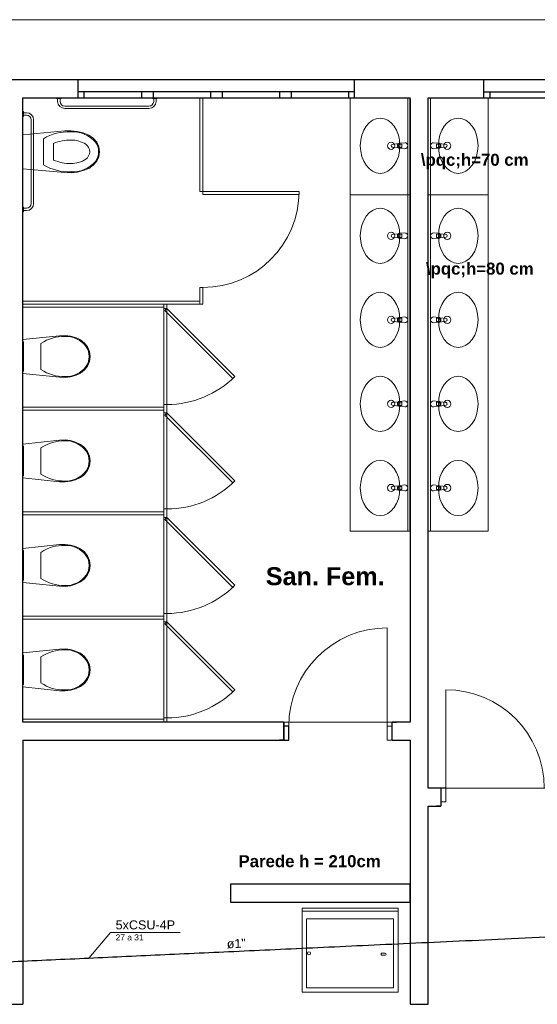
# Model space of a CAD drawing. Header units: millimetres. Extents: x 55082 to 85113, y -5867 to -946.
# Tile 73 of 77: x 82678 to 83109, y -3543 to -2723. Entities that reach past the tile are written whole.
import ezdxf

# ---------------------------------------------------------------- set-up
doc = ezdxf.new("R2010")
doc.units = ezdxf.units.MM
doc.header["$MEASUREMENT"] = 0
for name, color, linetype, lineweight in [('CE-Condutos', 5, 'Continuous', 30), ('CE-Textos conduto', 7, 'Continuous', 5), ('CE-Textos fios', 7, 'Continuous', 5), ('FINA', 8, 'Continuous', 5), ('HIDRO', 251, 'Continuous', 13)]:
    doc.layers.add(name, color=color, linetype=linetype, lineweight=lineweight)
doc.styles.add('Arial', font='arial.ttf')
doc.styles.add('ArialN', font='arialbd.ttf')

msp = doc.modelspace()

# ---------------------------------------------------------------- linework, layer by layer
for p, q in [((82956.89, -2773.18), (79790.64, -2773.18)), ((82726.89, -2788.18), (82726.89, -2773.18)), ((82726.89, -2788.18), (82726.89, -2773.18)), ((82956.89, -2788.18), (82956.89, -2773.18)), ((82956.89, -2788.18), (82956.89, -2773.18)), ((83064.39, -2788.18), (83064.39, -2773.18)), ((83415.5, -2773.18), (83064.39, -2773.18)), ((83064.39, -2788.18), (83064.39, -2773.18)), ((82956.89, -2783.18), (82726.89, -2783.18)), ((82731.89, -2788.18), (82731.89, -2783.18)), ((82779.39, -2783.18), (82779.39, -2788.18)), ((82789.39, -2788.18), (82789.39, -2783.18)), ((82836.89, -2783.18), (82836.89, -2788.18)), ((82846.89, -2788.18), (82846.89, -2783.18)), ((82894.39, -2783.18), (82894.39, -2788.18)), ((82904.39, -2788.18), (82904.39, -2783.18)), ((82951.89, -2783.18), (82951.89, -2788.18)), ((83064.39, -2783.18), (83294.39, -2783.18)), ((83069.39, -2783.18), (83069.39, -2788.18)), ((83003.14, -3149.18), (83003.14, -2788.18)), ((83018.14, -3149.18), (83018.14, -2788.18)), ((82680.64, -2962.68), (82680.64, -2957.68)), ((82680.64, -3048.43), (82680.64, -3045.93)), ((82680.64, -3135.43), (82680.64, -3132.93)), ((82680.64, -3222.43), (82680.64, -3219.93)), ((82898.04, -3308.18), (82894.34, -3308.18)), ((82898.04, -3323.18), (82898.04, -3308.18)), ((82898.04, -3308.18), (82898.04, -3323.18)), ((82902.04, -3311.68), (82898.04, -3311.68)), ((82902.04, -3323.18), (82902.04, -3311.68)), ((82988.04, -3308.18), (82991.74, -3308.18)), ((82988.04, -3323.18), (82988.04, -3308.18)), ((82988.04, -3323.18), (82988.04, -3308.18)), ((82680.64, -3323.18), (82680.64, -3543.18)), ((82898.04, -3323.18), (82894.34, -3323.18)), ((82988.04, -3323.18), (83003.14, -3323.18)), ((83003.14, -3323.18), (83003.14, -3543.18)), ((83032.71, -3363.18), (83018.14, -3363.18)), ((83028.71, -3363.18), (83025.01, -3363.18)), ((83028.71, -3363.18), (83028.71, -3378.18)), ((83018.14, -3543.18), (83018.14, -3378.18)), ((83028.71, -3378.18), (83025.01, -3378.18)), ((82680.64, -3528.18), (82680.64, -3543.18))]:
    msp.add_line(p, q)
for points in [[(83064.39, -2773.18), (82956.89, -2773.18)], [(82680.64, -2788.18), (83003.14, -2788.18)], [(82680.64, -3308.18), (82680.64, -2788.18)], [(83003.14, -2789.18), (83003.14, -3308.18)], [(83018.14, -2788.18), (83340.64, -2788.18)], [(83018.14, -3363.18), (83018.14, -2788.18)], [(82898.04, -3308.18), (82680.64, -3308.18)], [(83003.14, -3308.18), (82988.04, -3308.18)], [(82680.64, -3323.18), (82902.04, -3323.18)], [(83018.14, -3378.18), (83028.71, -3378.18)], [(83003.14, -3443.18), (82853.64, -3443.18)], [(82853.64, -3443.18), (82853.64, -3458.18)], [(83003.14, -3458.18), (83003.14, -3443.18)], [(82853.64, -3458.18), (83003.14, -3458.18)], [(82660.1, -3543.18), (82680.64, -3543.18)], [(83003.14, -3543.18), (83018.14, -3543.18)]]:
    msp.add_lwpolyline(points)
at = {"layer": 'CE-Condutos', "linetype": 'Continuous', "ltscale": 50}
msp.add_spline([(82120.02, -3533.05), (82177.56, -3530.39), (82231.56, -3527.9), (82282.26, -3525.56), (82329.92, -3523.36), (82374.81, -3521.29), (82417.17, -3519.33), (82457.28, -3517.48), (82495.39, -3515.72), (82531.75, -3514.05), (82566.63, -3512.44), (82600.28, -3510.88), (82632.97, -3509.38), (82664.95, -3507.9), (82696.47, -3506.45), (82727.8, -3505), (82759.2, -3503.55), (82790.93, -3502.09), (82823.23, -3500.6), (82856.38, -3499.07), (82890.63, -3497.49), (82926.24, -3495.84), (82963.46, -3494.13), (83002.56, -3492.32), (83043.79, -3490.42), (83087.42, -3488.41), (83133.69, -3486.27), (83182.88, -3484), (83235.23, -3481.58), (83291.01, -3479.01), (83350.47, -3476.27)], degree=3, dxfattribs=at)
at = {"layer": 'CE-Textos fios'}
for p, q in [((82735.67, -3504.64), (82753.65, -3483.37)), ((82753.65, -3483.37), (82811.72, -3483.37))]:
    msp.add_line(p, q, dxfattribs=at)
at = {"layer": 'FINA'}
for p, q in [((82708.64, -2788.68), (82708.64, -2788.18)), ((82708.64, -2788.18), (82712.64, -2788.18)), ((82712.64, -2788.68), (82708.64, -2788.68)), ((82709.64, -2791.18), (82709.64, -2788.68)), ((82711.64, -2788.68), (82711.64, -2791.18)), ((82712.64, -2788.18), (82712.64, -2788.68)), ((82715.64, -2795.18), (82785.64, -2795.18)), ((82788.64, -2788.18), (82792.64, -2788.18)), ((82788.64, -2788.68), (82788.64, -2788.18)), ((82792.64, -2788.68), (82788.64, -2788.68)), ((82789.64, -2791.18), (82789.64, -2788.68)), ((82791.64, -2788.68), (82791.64, -2791.18)), ((82792.64, -2788.18), (82792.64, -2788.68)), ((82828.14, -2788.18), (82828.14, -2866.19)), ((82830.64, -2788.18), (82830.64, -2868.69)), ((82953.14, -3149.18), (82953.14, -2788.18)), ((83001.14, -3149.18), (83001.14, -2788.18)), ((83020.14, -3149.18), (83020.14, -2788.18)), ((83068.14, -3149.18), (83068.14, -2788.18)), ((82680.64, -2799.68), (82681.14, -2799.68)), ((82680.64, -2803.68), (82680.64, -2799.68)), ((82681.14, -2803.68), (82680.64, -2803.68)), ((82681.14, -2799.68), (82681.14, -2803.68)), ((82681.14, -2800.68), (82683.64, -2800.68)), ((82683.64, -2802.68), (82681.14, -2802.68)), ((82785.64, -2797.18), (82715.64, -2797.18)), ((82687.64, -2876.18), (82687.64, -2806.68)), ((82689.64, -2806.68), (82689.64, -2876.18)), ((82910.64, -2866.19), (82828.14, -2866.19)), ((82910.64, -2868.69), (82830.64, -2868.69)), ((82910.64, -2866.19), (82910.64, -2868.69)), ((82953.14, -2869.18), (83003.14, -2869.18)), ((83068.14, -2869.18), (83018.14, -2869.18)), ((82680.64, -2879.18), (82681.14, -2879.18)), ((82680.64, -2883.18), (82680.64, -2879.18)), ((82681.14, -2883.18), (82680.64, -2883.18)), ((82681.14, -2879.18), (82681.14, -2883.18)), ((82681.14, -2880.18), (82683.64, -2880.18)), ((82683.64, -2882.18), (82681.14, -2882.18)), ((82828.14, -2946.19), (82830.64, -2946.19)), ((82828.14, -2960.18), (82828.14, -2946.19)), ((82830.64, -2946.19), (82830.64, -2960.18)), ((82680.64, -2957.68), (82828.14, -2957.68)), ((82830.64, -2960.18), (82680.64, -2960.18)), ((82798.14, -2963.68), (82798.14, -2960.18)), ((82800.64, -2960.18), (82800.64, -2963.68)), ((82798.14, -2962.68), (82680.64, -2962.68)), ((82800.64, -2963.68), (82798.14, -2963.68)), ((82798.14, -2963.68), (82798.14, -3043.68)), ((82798.87, -2965.45), (82800.64, -2963.68)), ((82855.44, -3022.02), (82798.87, -2965.45)), ((82800.64, -2963.68), (82857.21, -3020.25)), ((82800.64, -2963.68), (82800.64, -3043.68)), ((82857.21, -3020.25), (82855.44, -3022.02)), ((82680.64, -3045.93), (82798.14, -3045.93)), ((82798.14, -3048.43), (82680.64, -3048.43)), ((82798.14, -3043.68), (82800.64, -3043.68)), ((82798.14, -3050.68), (82798.14, -3043.68)), ((82800.64, -3043.68), (82800.64, -3050.68)), ((82800.64, -3050.68), (82798.14, -3050.68)), ((82798.14, -3050.68), (82798.14, -3130.68)), ((82798.87, -3052.45), (82800.64, -3050.68)), ((82855.44, -3109.02), (82798.87, -3052.45)), ((82800.64, -3050.68), (82857.21, -3107.25)), ((82800.64, -3050.68), (82800.64, -3130.68)), ((82857.21, -3107.25), (82855.44, -3109.02)), ((82798.14, -3130.68), (82800.64, -3130.68)), ((82798.14, -3137.68), (82798.14, -3130.68)), ((82800.64, -3130.68), (82800.64, -3137.68)), ((82680.64, -3132.93), (82798.14, -3132.93)), ((82798.14, -3135.43), (82680.64, -3135.43)), ((82800.64, -3137.68), (82798.14, -3137.68)), ((82798.14, -3137.68), (82798.14, -3217.68)), ((82798.87, -3139.45), (82800.64, -3137.68)), ((82855.44, -3196.02), (82798.87, -3139.45)), ((82800.64, -3137.68), (82857.21, -3194.25)), ((82800.64, -3137.68), (82800.64, -3217.68)), ((82953.14, -3149.18), (83003.14, -3149.18)), ((83068.14, -3149.18), (83018.14, -3149.18)), ((82857.21, -3194.25), (82855.44, -3196.02)), ((82680.64, -3219.93), (82798.14, -3219.93)), ((82798.14, -3222.43), (82680.64, -3222.43)), ((82798.14, -3217.68), (82800.64, -3217.68)), ((82798.14, -3224.68), (82798.14, -3217.68)), ((82800.64, -3217.68), (82800.64, -3224.68)), ((82800.64, -3224.68), (82798.14, -3224.68)), ((82798.14, -3224.68), (82798.14, -3304.68)), ((82798.87, -3226.45), (82800.64, -3224.68)), ((82855.44, -3283.02), (82798.87, -3226.45)), ((82800.64, -3224.68), (82857.21, -3281.25)), ((82800.64, -3224.68), (82800.64, -3304.68)), ((82984.04, -3229.68), (82984.04, -3323.18)), ((82857.21, -3281.25), (82855.44, -3283.02)), ((83032.71, -3281.18), (83032.71, -3374.68)), ((82680.64, -3305.68), (82798.14, -3305.68)), ((82680.64, -3308.18), (82680.64, -3305.68)), ((82800.64, -3308.18), (82680.64, -3308.18)), ((82798.14, -3304.68), (82800.64, -3304.68)), ((82798.14, -3308.18), (82798.14, -3304.68)), ((82800.64, -3304.68), (82800.64, -3308.18)), ((82988.04, -3311.68), (82984.04, -3311.68)), ((82984.04, -3323.18), (83003.14, -3323.18)), ((83028.71, -3363.18), (83028.71, -3378.18)), ((83032.71, -3374.68), (83028.71, -3374.68))]:
    msp.add_line(p, q, dxfattribs=at)
msp.add_lwpolyline([(83900.64, -2773.18), (83900.64, -2723.18), (79790.64, -2723.18), (79790.64, -2773.18)], dxfattribs=at)
for points in [[(82680.64, -2788.18), (82680.64, -3308.18), (83003.14, -3308.18), (83003.14, -2788.18)], [(83018.14, -2788.18), (83018.14, -3363.18), (83340.64, -3363.18), (83340.64, -2788.18)]]:
    msp.add_lwpolyline(points, close=True, dxfattribs=at)
for centre, radius, start, end in [((82715.64, -2791.18), 6, 180, 270), ((82715.64, -2791.18), 4, 180, 270), ((82785.64, -2791.18), 6, 270, 0), ((82785.64, -2791.18), 4, 270, 0), ((82683.64, -2806.68), 6, 0, 90), ((82683.64, -2806.68), 4, 0, 90), ((82830.64, -2866.19), 80, 270, 0), ((82683.64, -2876.18), 6, 270, 0), ((82683.64, -2876.18), 4, 270, 0), ((82800.64, -2963.68), 80, 270, 315), ((82800.64, -3050.68), 80, 270, 315), ((82800.64, -3137.68), 80, 270, 315), ((82984.04, -3311.68), 82, 90, 180), ((82800.64, -3224.68), 80, 270, 315), ((83032.71, -3363.18), 82, 0, 90)]:
    msp.add_arc(centre, radius, start, end, dxfattribs=at)
at = {"layer": 'HIDRO', "linetype": 'Continuous', "lineweight": 0}
for p, q in [((82715.68, -2815.85), (82680.64, -2819.09)), ((82680.64, -2819.09), (82680.64, -2847.28)), ((82720.85, -2815.69), (82715.68, -2815.85)), ((82725.98, -2816.24), (82720.85, -2815.69)), ((82730.96, -2817.48), (82725.98, -2816.24)), ((82735.65, -2819.38), (82730.96, -2817.48)), ((82739.37, -2821.94), (82735.65, -2819.38)), ((82697.94, -2822.29), (82697.94, -2844.08)), ((82706.2, -2826.31), (82706.2, -2840.06)), ((82742.22, -2825.25), (82739.37, -2821.94)), ((82744.02, -2829.08), (82742.22, -2825.25)), ((82988.2, -2827.07), (82993.49, -2826.41)), ((82994.44, -2826.08), (82998.64, -2825.68)), ((82996.15, -2826.82), (82994.66, -2826.82)), ((82996.15, -2829.54), (82996.15, -2826.82)), ((83026.84, -2826.08), (83022.64, -2825.68)), ((83025.13, -2826.82), (83026.62, -2826.82)), ((83025.13, -2829.54), (83025.13, -2826.82)), ((83033.08, -2827.07), (83027.79, -2826.41)), ((82744.64, -2833.18), (82744.02, -2829.08)), ((82744.02, -2837.29), (82744.64, -2833.18)), ((82993.49, -2829.96), (82988.2, -2829.29)), ((82998.64, -2830.68), (82994.44, -2830.28)), ((82994.66, -2829.54), (82996.15, -2829.54)), ((83022.64, -2830.68), (83026.84, -2830.28)), ((83026.62, -2829.54), (83025.13, -2829.54)), ((83027.79, -2829.96), (83033.08, -2829.29)), ((82735.65, -2846.98), (82739.37, -2844.42)), ((82739.37, -2844.42), (82742.22, -2841.12)), ((82742.22, -2841.12), (82744.02, -2837.29)), ((82680.64, -2847.28), (82715.68, -2850.52)), ((82715.68, -2850.52), (82720.85, -2850.68)), ((82720.85, -2850.68), (82725.98, -2850.13)), ((82725.98, -2850.13), (82730.96, -2848.89)), ((82730.96, -2848.89), (82735.65, -2846.98)), ((82988.2, -2902.07), (82993.49, -2901.41)), ((82994.44, -2901.08), (82998.64, -2900.68)), ((82996.15, -2901.82), (82994.66, -2901.82)), ((82996.15, -2904.54), (82996.15, -2901.82)), ((83026.84, -2901.08), (83022.64, -2900.68)), ((83025.13, -2901.82), (83026.62, -2901.82)), ((83025.13, -2904.54), (83025.13, -2901.82)), ((83033.08, -2902.07), (83027.79, -2901.41)), ((82993.49, -2904.96), (82988.2, -2904.29)), ((82998.64, -2905.68), (82994.44, -2905.28)), ((82994.66, -2904.54), (82996.15, -2904.54)), ((83022.64, -2905.68), (83026.84, -2905.28)), ((83026.62, -2904.54), (83025.13, -2904.54)), ((83027.79, -2904.96), (83033.08, -2904.29)), ((82988.2, -2972.07), (82993.49, -2971.41)), ((82993.49, -2974.96), (82988.2, -2974.29)), ((82994.44, -2971.08), (82998.64, -2970.68)), ((82998.64, -2975.68), (82994.44, -2975.28)), ((82996.15, -2971.82), (82994.66, -2971.82)), ((82994.66, -2974.54), (82996.15, -2974.54)), ((82996.15, -2974.54), (82996.15, -2971.82)), ((83026.84, -2971.08), (83022.64, -2970.68)), ((83022.64, -2975.68), (83026.84, -2975.28)), ((83025.13, -2971.82), (83026.62, -2971.82)), ((83025.13, -2974.54), (83025.13, -2971.82)), ((83026.62, -2974.54), (83025.13, -2974.54)), ((83033.08, -2972.07), (83027.79, -2971.41)), ((83027.79, -2974.96), (83033.08, -2974.29)), ((82680.64, -2989.59), (82711.3, -2986.35)), ((82680.64, -3017.78), (82680.64, -2989.59)), ((82680.64, -2991.38), (82681.14, -2991.38)), ((82681.14, -2991.38), (82681.14, -3015.98)), ((82695.78, -3014.58), (82695.78, -2992.79)), ((82711.3, -2986.35), (82715.82, -2986.19)), ((82715.82, -2986.19), (82720.31, -2986.74)), ((82720.31, -2986.74), (82724.67, -2987.98)), ((82724.67, -2987.98), (82728.77, -2989.88)), ((82728.77, -2989.88), (82732.03, -2992.44)), ((82732.03, -2992.44), (82734.52, -2995.75)), ((82734.52, -2995.75), (82736.1, -2999.58)), ((82736.1, -2999.58), (82736.64, -3003.68)), ((82736.1, -3007.79), (82734.52, -3011.62)), ((82736.64, -3003.68), (82736.1, -3007.79)), ((82681.14, -3015.98), (82680.64, -3015.98)), ((82728.77, -3017.48), (82724.67, -3019.39)), ((82732.03, -3014.92), (82728.77, -3017.48)), ((82734.52, -3011.62), (82732.03, -3014.92)), ((82711.3, -3021.02), (82680.64, -3017.78)), ((82715.82, -3021.18), (82711.3, -3021.02)), ((82720.31, -3020.63), (82715.82, -3021.18)), ((82724.67, -3019.39), (82720.31, -3020.63)), ((82988.2, -3042.07), (82993.49, -3041.41)), ((82994.44, -3041.08), (82998.64, -3040.68)), ((82996.15, -3041.82), (82994.66, -3041.82)), ((82996.15, -3044.54), (82996.15, -3041.82)), ((83026.84, -3041.08), (83022.64, -3040.68)), ((83025.13, -3041.82), (83026.62, -3041.82)), ((83025.13, -3044.54), (83025.13, -3041.82)), ((83033.08, -3042.07), (83027.79, -3041.41)), ((82993.49, -3044.96), (82988.2, -3044.29)), ((82998.64, -3045.68), (82994.44, -3045.28)), ((82994.66, -3044.54), (82996.15, -3044.54)), ((83022.64, -3045.68), (83026.84, -3045.28)), ((83026.62, -3044.54), (83025.13, -3044.54)), ((83027.79, -3044.96), (83033.08, -3044.29)), ((82680.64, -3076.59), (82711.3, -3073.35)), ((82711.3, -3073.35), (82715.82, -3073.19)), ((82715.82, -3073.19), (82720.31, -3073.74)), ((82720.31, -3073.74), (82724.67, -3074.98)), ((82724.67, -3074.98), (82728.77, -3076.88)), ((82680.64, -3104.78), (82680.64, -3076.59)), ((82680.64, -3078.38), (82681.14, -3078.38)), ((82681.14, -3078.38), (82681.14, -3102.98)), ((82695.78, -3101.58), (82695.78, -3079.79)), ((82728.77, -3076.88), (82732.03, -3079.44)), ((82732.03, -3079.44), (82734.52, -3082.75)), ((82734.52, -3082.75), (82736.1, -3086.58)), ((82736.1, -3086.58), (82736.64, -3090.68)), ((82736.64, -3090.68), (82736.1, -3094.79)), ((82734.52, -3098.62), (82732.03, -3101.92)), ((82736.1, -3094.79), (82734.52, -3098.62)), ((82681.14, -3102.98), (82680.64, -3102.98)), ((82711.3, -3108.02), (82680.64, -3104.78)), ((82720.31, -3107.63), (82715.82, -3108.18)), ((82724.67, -3106.39), (82720.31, -3107.63)), ((82728.77, -3104.48), (82724.67, -3106.39)), ((82732.03, -3101.92), (82728.77, -3104.48)), ((82715.82, -3108.18), (82711.3, -3108.02)), ((82988.2, -3112.07), (82993.49, -3111.41)), ((82993.49, -3114.96), (82988.2, -3114.29)), ((82994.44, -3111.08), (82998.64, -3110.68)), ((82998.64, -3115.68), (82994.44, -3115.28)), ((82996.15, -3111.82), (82994.66, -3111.82)), ((82994.66, -3114.54), (82996.15, -3114.54)), ((82996.15, -3114.54), (82996.15, -3111.82)), ((83026.84, -3111.08), (83022.64, -3110.68)), ((83022.64, -3115.68), (83026.84, -3115.28)), ((83025.13, -3111.82), (83026.62, -3111.82)), ((83025.13, -3114.54), (83025.13, -3111.82)), ((83026.62, -3114.54), (83025.13, -3114.54)), ((83033.08, -3112.07), (83027.79, -3111.41)), ((83027.79, -3114.96), (83033.08, -3114.29)), ((82680.64, -3163.59), (82711.3, -3160.35)), ((82680.64, -3191.78), (82680.64, -3163.59)), ((82711.3, -3160.35), (82715.82, -3160.19)), ((82715.82, -3160.19), (82720.31, -3160.74)), ((82720.31, -3160.74), (82724.67, -3161.98)), ((82724.67, -3161.98), (82728.77, -3163.88)), ((82728.77, -3163.88), (82732.03, -3166.44)), ((82680.64, -3165.38), (82681.14, -3165.38)), ((82681.14, -3165.38), (82681.14, -3189.98)), ((82695.78, -3188.58), (82695.78, -3166.79)), ((82732.03, -3166.44), (82734.52, -3169.75)), ((82734.52, -3169.75), (82736.1, -3173.58)), ((82736.1, -3173.58), (82736.64, -3177.68)), ((82736.64, -3177.68), (82736.1, -3181.79)), ((82732.03, -3188.92), (82728.77, -3191.48)), ((82734.52, -3185.62), (82732.03, -3188.92)), ((82736.1, -3181.79), (82734.52, -3185.62)), ((82681.14, -3189.98), (82680.64, -3189.98)), ((82711.3, -3195.02), (82680.64, -3191.78)), ((82715.82, -3195.18), (82711.3, -3195.02)), ((82720.31, -3194.63), (82715.82, -3195.18)), ((82724.67, -3193.39), (82720.31, -3194.63)), ((82728.77, -3191.48), (82724.67, -3193.39)), ((82711.3, -3247.35), (82715.82, -3247.19)), ((82715.82, -3247.19), (82720.31, -3247.74)), ((82680.64, -3250.59), (82711.3, -3247.35)), ((82680.64, -3278.78), (82680.64, -3250.59)), ((82680.64, -3252.38), (82681.14, -3252.38)), ((82681.14, -3252.38), (82681.14, -3276.98)), ((82695.78, -3275.58), (82695.78, -3253.79)), ((82720.31, -3247.74), (82724.67, -3248.98)), ((82724.67, -3248.98), (82728.77, -3250.88)), ((82728.77, -3250.88), (82732.03, -3253.44)), ((82732.03, -3253.44), (82734.52, -3256.75)), ((82734.52, -3256.75), (82736.1, -3260.58)), ((82736.1, -3260.58), (82736.64, -3264.68)), ((82736.1, -3268.79), (82734.52, -3272.62)), ((82736.64, -3264.68), (82736.1, -3268.79)), ((82681.14, -3276.98), (82680.64, -3276.98)), ((82711.3, -3282.02), (82680.64, -3278.78)), ((82728.77, -3278.48), (82724.67, -3280.39)), ((82732.03, -3275.92), (82728.77, -3278.48)), ((82734.52, -3272.62), (82732.03, -3275.92)), ((82715.82, -3282.18), (82711.3, -3282.02)), ((82720.31, -3281.63), (82715.82, -3282.18)), ((82724.67, -3280.39), (82720.31, -3281.63)), ((82993.14, -3465.72), (82913.14, -3465.72)), ((82989.33, -3472.07), (82916.95, -3472.07)), ((82916.95, -3472.07), (82916.95, -3529.37)), ((82989.33, -3529.37), (82989.33, -3472.07)), ((82978.97, -3500.72), (82978.97, -3502.34)), ((82982.4, -3500.72), (82978.97, -3500.72)), ((82978.97, -3502.34), (82982.4, -3502.34)), ((82916.95, -3529.37), (82989.33, -3529.37))]:
    msp.add_line(p, q, dxfattribs=at)
msp.add_lwpolyline([(82993.14, -3533.18), (82993.14, -3463.18), (82913.14, -3463.18), (82913.14, -3533.18)], close=True, dxfattribs=at)
for centre, radius in [((82987.25, -2828.18), 3), ((83034.03, -2828.18), 3), ((82987.25, -2903.18), 3), ((83034.03, -2903.18), 3), ((82987.25, -2973.18), 3), ((83034.03, -2973.18), 3), ((82987.25, -3043.18), 3), ((83034.03, -3043.18), 3), ((82987.25, -3113.18), 3), ((83034.03, -3113.18), 3), ((82918.85, -3500.72), 1.27)]:
    msp.add_circle(centre, radius, dxfattribs=at)
for centre, radius, start, end in [((82988.34, -2828.18), 1.12, 97.13892, 262.86108), ((82994.63, -2828.18), 2.11, 95.16961, 264.83037), ((82994.66, -2828.18), 1.36, 90, 270), ((82998.64, -2828.18), 2.5, 270, 90), ((83022.64, -2828.18), 2.5, 90, 270), ((83026.62, -2828.18), 1.36, 270, 90), ((83026.65, -2828.18), 2.11, 275.16961, 84.83039), ((83032.94, -2828.18), 1.12, 277.13892, 82.86108), ((82988.34, -2903.18), 1.12, 97.13892, 262.86108), ((82994.63, -2903.18), 2.11, 95.16961, 264.83037), ((82994.66, -2903.18), 1.36, 90, 270), ((82998.64, -2903.18), 2.5, 270, 90), ((83022.64, -2903.18), 2.5, 90, 270), ((83026.62, -2903.18), 1.36, 270, 90), ((83026.65, -2903.18), 2.11, 275.16961, 84.83039), ((83032.94, -2903.18), 1.12, 277.13892, 82.86108), ((82988.34, -2973.18), 1.12, 97.13892, 262.86108), ((82994.63, -2973.18), 2.11, 95.16961, 264.83037), ((82994.66, -2973.18), 1.36, 90, 270), ((82998.64, -2973.18), 2.5, 270, 90), ((83022.64, -2973.18), 2.5, 90, 270), ((83026.62, -2973.18), 1.36, 270, 90), ((83026.65, -2973.18), 2.11, 275.16961, 84.83039), ((83032.94, -2973.18), 1.12, 277.13892, 82.86108), ((82988.34, -3043.18), 1.12, 97.13892, 262.86108), ((82994.63, -3043.18), 2.11, 95.16961, 264.83037), ((82994.66, -3043.18), 1.36, 90, 270), ((82998.64, -3043.18), 2.5, 270, 90), ((83022.64, -3043.18), 2.5, 90, 270), ((83026.62, -3043.18), 1.36, 270, 90), ((83026.65, -3043.18), 2.11, 275.16961, 84.83039), ((83032.94, -3043.18), 1.12, 277.13892, 82.86108), ((82988.34, -3113.18), 1.12, 97.13892, 262.86108), ((82994.63, -3113.18), 2.11, 95.16961, 264.83037), ((82994.66, -3113.18), 1.36, 90, 270), ((82998.64, -3113.18), 2.5, 270, 90), ((83022.64, -3113.18), 2.5, 90, 270), ((83026.62, -3113.18), 1.36, 270, 90), ((83026.65, -3113.18), 2.11, 275.16961, 84.83039), ((83032.94, -3113.18), 1.12, 277.13892, 82.86108), ((82982.4, -3501.53), 0.808, 270, 90)]:
    msp.add_arc(centre, radius, start, end, dxfattribs=at)
for centre in [(82978.14, -2828.18), (83043.14, -2828.18), (82978.14, -2903.18), (83043.14, -2903.18), (82978.14, -2973.18), (83043.14, -2973.18), (82978.14, -3043.18), (83043.14, -3043.18), (82978.14, -3113.18), (83043.14, -3113.18)]:
    msp.add_ellipse(centre, major_axis=(0, -23), ratio=0.717391, dxfattribs=at)
for centre, major_axis, ratio, start_param, end_param in [((82719.43, -2858.99), (42.55, 0), 1, 1.547166, 2.100473), ((82721.87, -2842.13), (25.71, 0), 1, 0.725629, 1.626562), ((82720.4, -2859.63), (36.24, 0), 1, 1.557886, 1.973846), ((82720.8, -2846.68), (23.28, 0), 1, 1.009601, 1.567546), ((82728.52, -2833.27), (7.83, 0), 1, 0.010385, 0.933398), ((82729.92, -2833.27), (13.86, 0), 1, 0.005857, 0.632207), ((82728.52, -2833.1), (7.83, 0), 1, 5.349788, 6.272801), ((82729.92, -2833.1), (13.86, 0), 1, 5.650978, 6.277328), ((82719.43, -2807.37), (42.55, 0), 1, 4.182712, 4.73602), ((82720.4, -2806.74), (36.24, 0), 1, 4.309339, 4.725299), ((82721.87, -2824.24), (25.71, 0), 1, 4.656623, 5.557556), ((82720.8, -2819.69), (23.28, 0), 1, 4.71564, 5.273584), ((82714.58, -3029.49), (0, -42.53), 0.875546, 3.117977, 3.670998), ((82716.72, -3012.63), (0, -25.69), 0.875546, 2.296735, 3.197324), ((82723.76, -3003.77), (0, -13.85), 0.875546, 1.576657, 2.203301), ((82723.76, -3003.6), (0, -13.85), 0.875546, 0.938291, 1.564935), ((82714.58, -2977.87), (0, -42.53), 0.875546, 5.75378, 6.306802), ((82716.72, -2994.74), (0, -25.69), 0.875546, 6.227454, 7.128042), ((82714.58, -3116.49), (0, -42.53), 0.875546, 3.117977, 3.670998), ((82716.72, -3099.63), (0, -25.69), 0.875546, 2.296735, 3.197324), ((82723.76, -3090.77), (0, -13.85), 0.875546, 1.576657, 2.203301), ((82723.76, -3090.6), (0, -13.85), 0.875546, 0.938291, 1.564935), ((82716.72, -3081.74), (0, -25.69), 0.875546, 6.227454, 7.128042), ((82714.58, -3064.87), (0, -42.53), 0.875546, 5.75378, 6.306802), ((82714.58, -3203.49), (0, -42.53), 0.875546, 3.117977, 3.670998), ((82716.72, -3186.63), (0, -25.69), 0.875546, 2.296735, 3.197324), ((82723.76, -3177.77), (0, -13.85), 0.875546, 1.576657, 2.203301), ((82723.76, -3177.6), (0, -13.85), 0.875546, 0.938291, 1.564935), ((82714.58, -3151.87), (0, -42.53), 0.875546, 5.75378, 6.306802), ((82716.72, -3168.74), (0, -25.69), 0.875546, 6.227454, 7.128042), ((82714.58, -3290.49), (0, -42.53), 0.875546, 3.117977, 3.670998), ((82716.72, -3273.63), (0, -25.69), 0.875546, 2.296735, 3.197324), ((82723.76, -3264.77), (0, -13.85), 0.875546, 1.576657, 2.203301), ((82723.76, -3264.6), (0, -13.85), 0.875546, 0.938291, 1.564935), ((82714.58, -3238.87), (0, -42.53), 0.875546, 5.75378, 6.306802), ((82716.72, -3255.74), (0, -25.69), 0.875546, 6.227454, 7.128042)]:
    msp.add_ellipse(centre, major_axis=major_axis, ratio=ratio, start_param=start_param, end_param=end_param, dxfattribs=at)

# ---------------------------------------------------------------- texts
at = {"layer": 'CE-Textos conduto', "insert": (82858.56, -3496.44), "char_height": 7.5, "width": 31.8979, "attachment_point": 8, "rotation": 2.64134, "line_spacing_factor": 0.6, "style": 'Arial'}
msp.add_mtext('ø1"', dxfattribs=at)
at = {"layer": 'CE-Textos fios', "attachment_point": 7, "line_spacing_factor": 0.6, "style": 'Arial'}
for s, insert, char_height, width in [('5xCSU-4P', (82757.93, -3480.9), 7.5, 98.9977), ('27 a 31', (82757.93, -3490.02), 5, 46.593)]:
    msp.add_mtext(s, dxfattribs=dict(at, insert=insert, char_height=char_height, width=width))
at = {"layer": 'FINA', "style": 'ArialN'}
for s, insert, char_height, width, attachment_point in [('\\\\pqc;h=70 cm', (83056.85, -2834.83), 10, 179.3293, 2), ('\\\\pqc;h=80 cm', (83061.1, -2925.51), 10, 179.3293, 2), ('San. Fem.', (82882.94, -3179.16), 15, 197.9726, 1), ('Parede h = 210cm', (82919.42, -3418.98), 10, 236.8293, 2)]:
    msp.add_mtext(s, dxfattribs=dict(at, insert=insert, char_height=char_height, width=width, attachment_point=attachment_point))

doc.saveas('drawing.dxf')
